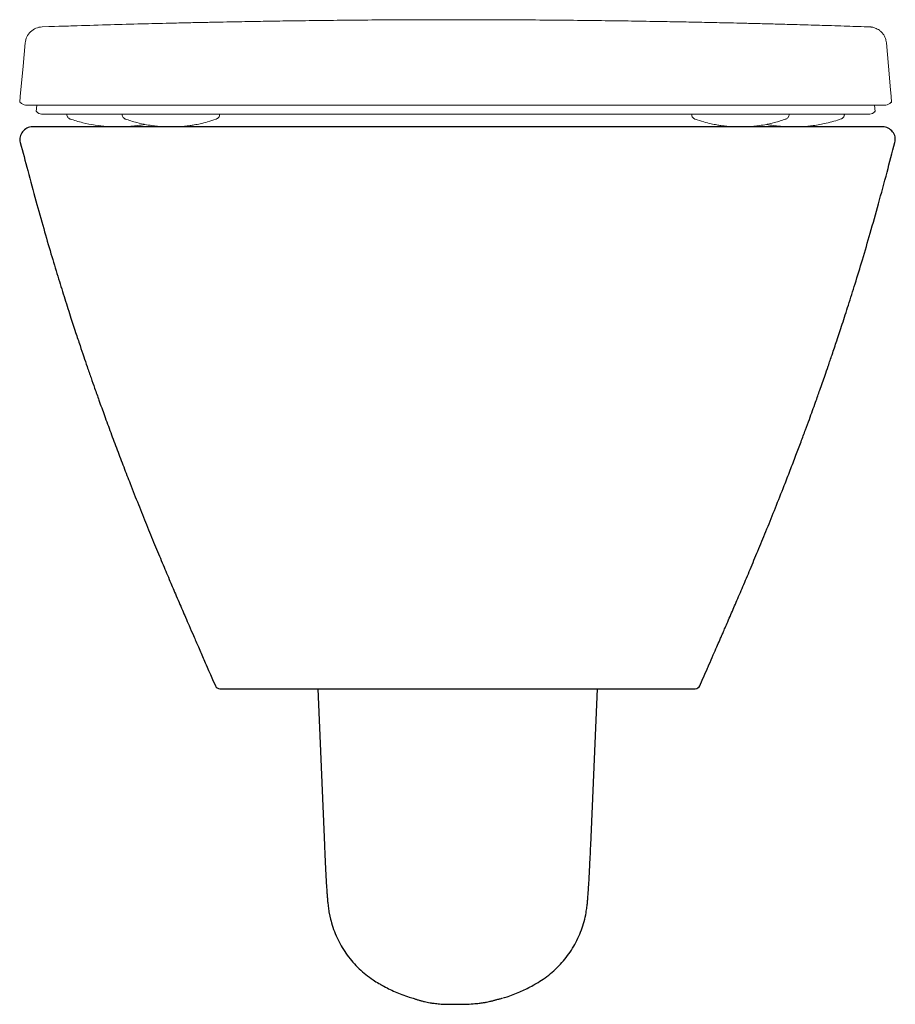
# Model space of a CAD drawing. Header units: millimetres. Extents: x 4586.148 to 4586.496, y 2638.342 to 2638.733.
import ezdxf

# ---------------------------------------------------------------- set-up
doc = ezdxf.new("R2010")
doc.units = ezdxf.units.MM
doc.layers.add('SANINDUSA', color=3, linetype='Continuous')

msp = doc.modelspace()

# ---------------------------------------------------------------- linework, layer by layer
at = {"layer": 'SANINDUSA', "linetype": 'Continuous', "lineweight": 15}
for p, q in [((4586.15513048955, 2638.699168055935), (4586.154903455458, 2638.696573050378)), ((4586.487726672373, 2638.696573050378), (4586.487499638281, 2638.699168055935)), ((4586.176246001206, 2638.695659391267), (4586.176246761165, 2638.695573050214)), ((4586.422643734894, 2638.695659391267), (4586.422645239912, 2638.695573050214)), ((4586.466384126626, 2638.695659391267), (4586.466383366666, 2638.695573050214)), ((4586.190366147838, 2638.693571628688), (4586.190409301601, 2638.693566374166)), ((4586.452263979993, 2638.693571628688), (4586.45222069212, 2638.693566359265))]:
    msp.add_line(p, q, dxfattribs=at)
at = {"layer": 'SANINDUSA'}
for p, q in [((4586.494247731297, 2638.700168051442), (4586.493915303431, 2638.700166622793)), ((4586.487562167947, 2638.69657070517), (4586.487726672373, 2638.696573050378)), ((4586.490733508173, 2638.690487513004), (4586.153454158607, 2638.690487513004)), ((4586.227817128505, 2638.467640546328), (4586.416370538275, 2638.467640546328)), ((4586.266594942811, 2638.467640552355), (4586.269266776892, 2638.405598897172)), ((4586.374920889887, 2638.405598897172), (4586.377592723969, 2638.467640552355)), ((4586.318750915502, 2638.342487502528), (4586.325436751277, 2638.342487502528))]:
    msp.add_line(p, q, dxfattribs=at)
at = {"layer": 'SANINDUSA', "linetype": 'Continuous', "lineweight": 15, "flags": 128}
for points in [[(4586.150550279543, 2638.723777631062), (4586.149743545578, 2638.714548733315), (4586.148819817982, 2638.705168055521)], [(4586.493826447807, 2638.705159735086), (4586.493006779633, 2638.714536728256), (4586.492200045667, 2638.723765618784)], [(4586.148819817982, 2638.705168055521), (4586.148599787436, 2638.702653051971), (4586.148382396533, 2638.700168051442)], [(4586.494247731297, 2638.700168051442), (4586.494030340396, 2638.702653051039), (4586.493810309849, 2638.70516805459)]]:
    msp.add_lwpolyline(points, dxfattribs=at)
at = {"layer": 'SANINDUSA', "linetype": 'Continuous', "lineweight": 15}
for centre, radius, start, end in [((4586.150713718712, 2638.701668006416), 0.002499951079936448, 217.1499261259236, 268.7808570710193), ((4586.491916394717, 2638.701668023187), 0.00249996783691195, 271.2191232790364, 323.0894198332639), ((4586.157066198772, 2638.698073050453), 0.002500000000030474, 216.9521003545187, 269.9996510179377), ((4586.485563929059, 2638.698073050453), 0.002500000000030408, 270.0003489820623, 323.0628853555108)]:
    msp.add_arc(centre, radius, start, end, dxfattribs=at)
at = {"layer": 'SANINDUSA'}
for centre, radius, start, end in [((4586.153454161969, 2638.68548750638), 0.00500000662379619, 90.00003850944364, 194.2646515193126), ((4586.49073350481, 2638.68548750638), 0.0050000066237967, 345.7353484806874, 89.99996149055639), ((4586.227817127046, 2638.469640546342), 0.002000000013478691, 205.0374523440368, 270.0000417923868), ((4586.416370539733, 2638.469640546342), 0.002000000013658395, 269.9999582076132, 335.7912965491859)]:
    msp.add_arc(centre, radius, start, end, dxfattribs=at)
at = {"layer": 'SANINDUSA', "linetype": 'Continuous', "lineweight": 15}
for points, knots in [([(4586.157280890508, 2638.730155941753), (4586.156436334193, 2638.730127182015), (4586.155597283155, 2638.729943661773), (4586.154038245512, 2638.729290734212), (4586.15331870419, 2638.728821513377), (4586.152092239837, 2638.727657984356), (4586.151585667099, 2638.726964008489), (4586.150851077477, 2638.725441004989), (4586.150623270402, 2638.724612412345), (4586.15054961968, 2638.723770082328)], [0, 0, 0, 0, 0.25, 0.25, 0.5, 0.5, 0.75, 0.75, 1, 1, 1, 1]), ([(4586.485833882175, 2638.730131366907), (4586.482497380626, 2638.730253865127), (4586.476244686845, 2638.73046429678), (4586.467049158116, 2638.730749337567), (4586.458123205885, 2638.731012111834), (4586.450143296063, 2638.731233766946), (4586.443116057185, 2638.731419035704), (4586.436986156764, 2638.731572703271), (4586.430902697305, 2638.731718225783), (4586.423990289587, 2638.731874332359), (4586.415893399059, 2638.732043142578), (4586.407542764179, 2638.732200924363), (4586.397555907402, 2638.732373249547), (4586.386616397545, 2638.732540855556), (4586.37434263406, 2638.732699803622), (4586.361324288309, 2638.732834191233), (4586.347717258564, 2638.732935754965), (4586.334009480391, 2638.73299662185), (4586.320124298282, 2638.733016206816), (4586.306439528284, 2638.732993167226), (4586.293016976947, 2638.732928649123), (4586.280470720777, 2638.732831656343), (4586.268788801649, 2638.732709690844), (4586.257967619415, 2638.732570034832), (4586.249780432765, 2638.732446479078), (4586.243878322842, 2638.732349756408), (4586.239733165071, 2638.732278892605), (4586.235268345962, 2638.732199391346), (4586.23015039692, 2638.73210379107), (4586.224960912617, 2638.732003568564), (4586.219202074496, 2638.731884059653), (4586.212988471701, 2638.731746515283), (4586.204934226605, 2638.731556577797), (4586.194840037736, 2638.731299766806), (4586.182514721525, 2638.730955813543), (4586.17169062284, 2638.730633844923), (4586.164991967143, 2638.730411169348), (4586.157280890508, 2638.730155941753)], [0, 0, 0, 0, 0.02796617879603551, 0.05960842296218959, 0.0885175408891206, 0.1146949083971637, 0.1381504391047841, 0.1589054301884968, 0.1773910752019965, 0.2029746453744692, 0.2294091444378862, 0.2567683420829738, 0.2839645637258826, 0.3178498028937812, 0.3536585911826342, 0.391435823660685, 0.4312233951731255, 0.4715840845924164, 0.5098341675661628, 0.5507625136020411, 0.5891127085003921, 0.6250230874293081, 0.6586474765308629, 0.6901590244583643, 0.7197548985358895, 0.7316719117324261, 0.7441541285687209, 0.7579473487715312, 0.7730552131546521, 0.790592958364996, 0.8099010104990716, 0.8306679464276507, 0.8528924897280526, 0.8907509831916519, 0.932166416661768, 0.9770866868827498, 1, 1, 1, 1]), ([(4586.492200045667, 2638.723765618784), (4586.4921602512, 2638.724139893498), (4586.492073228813, 2638.724958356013), (4586.491630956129, 2638.726124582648), (4586.491006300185, 2638.727204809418), (4586.490257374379, 2638.728092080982), (4586.489445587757, 2638.728792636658), (4586.488617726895, 2638.729317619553), (4586.487821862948, 2638.729684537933), (4586.487114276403, 2638.729915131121), (4586.486540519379, 2638.730042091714), (4586.486149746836, 2638.730100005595), (4586.485934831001, 2638.730123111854), (4586.485864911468, 2638.730128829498), (4586.485833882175, 2638.730131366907)], [0, 0, 0, 0, 0.1105542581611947, 0.2417596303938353, 0.3636230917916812, 0.4770361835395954, 0.5821272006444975, 0.6784894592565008, 0.7651445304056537, 0.8400949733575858, 0.8990440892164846, 0.9419929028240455, 0.9742572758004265, 1, 1, 1, 1]), ([(4586.321315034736, 2638.699168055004), (4586.318986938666, 2638.699168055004), (4586.31433071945, 2638.699168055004), (4586.306352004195, 2638.699168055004), (4586.297417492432, 2638.699168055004), (4586.287607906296, 2638.699168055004), (4586.277982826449, 2638.699168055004), (4586.268588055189, 2638.699168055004), (4586.259461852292, 2638.699168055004), (4586.250634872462, 2638.699168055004), (4586.242136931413, 2638.699168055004), (4586.234005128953, 2638.699168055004), (4586.2262497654, 2638.699168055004), (4586.218848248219, 2638.699168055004), (4586.211798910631, 2638.699168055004), (4586.206237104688, 2638.699168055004), (4586.200938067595, 2638.699168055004), (4586.195896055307, 2638.699168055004), (4586.190235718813, 2638.699168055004), (4586.184966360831, 2638.699168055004), (4586.18008566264, 2638.699168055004), (4586.175591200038, 2638.699168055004), (4586.171479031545, 2638.699168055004), (4586.167745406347, 2638.699168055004), (4586.164387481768, 2638.699168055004), (4586.16140235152, 2638.699168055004), (4586.158786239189, 2638.699168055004), (4586.156536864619, 2638.699168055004), (4586.154652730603, 2638.699168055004), (4586.153133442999, 2638.699168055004), (4586.151973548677, 2638.699168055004), (4586.151184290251, 2638.699168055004), (4586.150697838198, 2638.699168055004), (4586.150738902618, 2638.699168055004), (4586.150660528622, 2638.699168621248)], [0, 0, 0, 0, 0.02247591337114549, 0.0449520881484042, 0.07724619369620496, 0.1095409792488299, 0.1418286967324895, 0.1741181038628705, 0.2063926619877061, 0.2386687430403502, 0.2709319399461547, 0.3031969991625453, 0.3352490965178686, 0.3673025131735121, 0.3997537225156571, 0.4322059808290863, 0.448299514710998, 0.480531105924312, 0.51276356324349, 0.54498922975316, 0.5772155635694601, 0.6094363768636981, 0.6416577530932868, 0.673874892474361, 0.7060924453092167, 0.7383068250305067, 0.7705215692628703, 0.8027341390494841, 0.8349470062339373, 0.8671584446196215, 0.8993700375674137, 0.9315806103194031, 0.9637912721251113, 1, 1, 1, 1]), ([(4586.491969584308, 2638.699168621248), (4586.491891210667, 2638.699168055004), (4586.491932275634, 2638.699168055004), (4586.49144582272, 2638.699168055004), (4586.490656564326, 2638.699168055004), (4586.489496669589, 2638.699168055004), (4586.487977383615, 2638.699168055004), (4586.486093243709, 2638.699168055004), (4586.483843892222, 2638.699168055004), (4586.481227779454, 2638.699168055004), (4586.478242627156, 2638.699168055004), (4586.474884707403, 2638.699168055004), (4586.471151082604, 2638.699168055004), (4586.46703890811, 2638.699168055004), (4586.462544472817, 2638.699168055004), (4586.457663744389, 2638.699168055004), (4586.452394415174, 2638.699168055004), (4586.446734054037, 2638.699168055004), (4586.441692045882, 2638.699168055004), (4586.436393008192, 2638.699168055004), (4586.430831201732, 2638.699168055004), (4586.423781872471, 2638.699168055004), (4586.416380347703, 2638.699168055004), (4586.408624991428, 2638.699168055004), (4586.400493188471, 2638.699168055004), (4586.391995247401, 2638.699168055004), (4586.383168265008, 2638.699168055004), (4586.37404206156, 2638.699168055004), (4586.364647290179, 2638.699168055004), (4586.35502221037, 2638.699168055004), (4586.345212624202, 2638.699168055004), (4586.336278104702, 2638.699168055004), (4586.328299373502, 2638.699168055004), (4586.323643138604, 2638.699168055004), (4586.321315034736, 2638.699168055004)], [0, 0, 0, 0, 0.03620895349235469, 0.06841960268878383, 0.1006301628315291, 0.1328417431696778, 0.1650531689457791, 0.1972660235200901, 0.229478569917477, 0.2616933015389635, 0.293907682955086, 0.3261252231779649, 0.3583423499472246, 0.3905637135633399, 0.4227844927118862, 0.4550108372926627, 0.4872364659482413, 0.5194689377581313, 0.5517005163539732, 0.5677940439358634, 0.6002462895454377, 0.6326974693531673, 0.6647508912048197, 0.6968029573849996, 0.7290680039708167, 0.7613311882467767, 0.7936072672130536, 0.8258818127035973, 0.8581712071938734, 0.8904589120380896, 0.9227536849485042, 0.9550477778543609, 0.9775240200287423, 1, 1, 1, 1]), ([(4586.155068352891, 2638.696570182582), (4586.155068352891, 2638.696570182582), (4586.15491926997, 2638.696573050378), (4586.154943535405, 2638.696573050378), (4586.154903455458, 2638.696573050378)], [0, 0, 0, 0, 0.6399711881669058, 1, 1, 1, 1]), ([(4586.321315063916, 2638.695573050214), (4586.321242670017, 2638.695573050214), (4586.317834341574, 2638.695573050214), (4586.311066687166, 2638.695573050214), (4586.301100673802, 2638.695573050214), (4586.291237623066, 2638.695573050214), (4586.281582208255, 2638.695573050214), (4586.272143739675, 2638.695573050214), (4586.262981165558, 2638.695573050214), (4586.254113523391, 2638.695573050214), (4586.245614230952, 2638.695573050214), (4586.237506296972, 2638.695573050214), (4586.229768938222, 2638.695573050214), (4586.222384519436, 2638.695573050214), (4586.214249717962, 2638.695573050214), (4586.205626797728, 2638.695573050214), (4586.198849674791, 2638.695573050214), (4586.193389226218, 2638.695573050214), (4586.189091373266, 2638.695573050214), (4586.184306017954, 2638.695573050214), (4586.179933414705, 2638.695573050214), (4586.175983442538, 2638.695573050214), (4586.172432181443, 2638.695573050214), (4586.16926986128, 2638.695573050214), (4586.166473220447, 2638.695573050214), (4586.164036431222, 2638.695573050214), (4586.161973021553, 2638.695573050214), (4586.160282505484, 2638.695573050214), (4586.158969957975, 2638.695573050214), (4586.158025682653, 2638.695573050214), (4586.157499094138, 2638.695573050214), (4586.157152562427, 2638.695573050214), (4586.157130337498, 2638.695573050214), (4586.157066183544, 2638.695573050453)], [0, 0, 0, 0, 0.0006976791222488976, 0.03284696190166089, 0.06519717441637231, 0.09734559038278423, 0.1296902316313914, 0.1618337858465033, 0.1941331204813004, 0.2262769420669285, 0.2585810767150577, 0.290722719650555, 0.3229847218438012, 0.3551207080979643, 0.3873559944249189, 0.4354194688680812, 0.4837957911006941, 0.4998589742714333, 0.531991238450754, 0.5641870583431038, 0.5963201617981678, 0.6285215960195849, 0.6606529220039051, 0.6928390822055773, 0.7249689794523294, 0.7571442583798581, 0.789274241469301, 0.8214505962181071, 0.8535805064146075, 0.88575687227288, 0.9178976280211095, 0.9500433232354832, 1, 1, 1, 1]), ([(4586.167094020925, 2638.695451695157), (4586.167116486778, 2638.695225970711), (4586.167158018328, 2638.694808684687), (4586.167448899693, 2638.694298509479), (4586.167785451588, 2638.693943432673), (4586.168117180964, 2638.693723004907), (4586.168366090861, 2638.693612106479), (4586.168468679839, 2638.693582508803), (4586.168486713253, 2638.69357730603)], [0, 0, 0, 0, 0.2666213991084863, 0.4928902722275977, 0.6829162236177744, 0.8432690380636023, 0.9724493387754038, 0.9999999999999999, 0.9999999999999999, 0.9999999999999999, 0.9999999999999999]), ([(4586.189041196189, 2638.695418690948), (4586.189063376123, 2638.695194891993), (4586.189104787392, 2638.694777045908), (4586.189399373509, 2638.69426586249), (4586.189742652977, 2638.693907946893), (4586.190078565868, 2638.693688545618), (4586.190313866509, 2638.693585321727), (4586.190397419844, 2638.693560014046), (4586.190406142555, 2638.693557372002)], [0, 0, 0, 0, 0.2639368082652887, 0.4927858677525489, 0.6855082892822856, 0.8501590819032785, 0.9843570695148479, 1, 1, 1, 1]), ([(4586.226309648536, 2638.693557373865), (4586.226317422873, 2638.69355966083), (4586.226407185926, 2638.693586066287), (4586.226700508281, 2638.693717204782), (4586.227112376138, 2638.694016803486), (4586.227485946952, 2638.694524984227), (4586.22768997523, 2638.695032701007), (4586.227663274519, 2638.695347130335), (4586.227656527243, 2638.695426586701)], [0, 0, 0, 0, 0.01432529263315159, 0.1654008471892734, 0.3815715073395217, 0.6286759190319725, 0.9061663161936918, 0.9999999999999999, 0.9999999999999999, 0.9999999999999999, 0.9999999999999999]), ([(4586.321315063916, 2638.695573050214), (4586.321387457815, 2638.695573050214), (4586.324806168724, 2638.695573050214), (4586.331573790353, 2638.695573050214), (4586.341549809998, 2638.695573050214), (4586.351402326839, 2638.695573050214), (4586.361065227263, 2638.695573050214), (4586.370494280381, 2638.695573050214), (4586.379663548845, 2638.695573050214), (4586.388524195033, 2638.695573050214), (4586.39702656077, 2638.695573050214), (4586.405133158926, 2638.695573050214), (4586.412868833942, 2638.695573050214), (4586.420247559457, 2638.695573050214), (4586.428384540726, 2638.695573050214), (4586.437002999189, 2638.695573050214), (4586.443780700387, 2638.695573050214), (4586.449242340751, 2638.695573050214), (4586.453543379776, 2638.695573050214), (4586.458326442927, 2638.695573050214), (4586.462698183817, 2638.695573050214), (4586.466649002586, 2638.695573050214), (4586.47019892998, 2638.695573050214), (4586.473361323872, 2638.695573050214), (4586.476159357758, 2638.695573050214), (4586.478594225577, 2638.695573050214), (4586.480657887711, 2638.695573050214), (4586.482347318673, 2638.695573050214), (4586.483664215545, 2638.695573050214), (4586.484899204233, 2638.695573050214), (4586.485550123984, 2638.695573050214), (4586.485533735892, 2638.695573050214), (4586.485563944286, 2638.695573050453)], [0, 0, 0, 0, 0.0006976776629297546, 0.03294695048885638, 0.06519693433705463, 0.09744339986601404, 0.1296897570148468, 0.1619112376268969, 0.1941326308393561, 0.2263568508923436, 0.2585804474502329, 0.2907802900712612, 0.3229848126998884, 0.3551705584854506, 0.3873556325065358, 0.4354190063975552, 0.4837952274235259, 0.4998583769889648, 0.5320223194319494, 0.5641866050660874, 0.5963532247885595, 0.6285209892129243, 0.6606791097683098, 0.6928383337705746, 0.7249909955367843, 0.757143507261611, 0.7892965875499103, 0.8214497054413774, 0.8536027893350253, 0.8857558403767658, 0.9500838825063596, 1, 1, 1, 1]), ([(4586.414955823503, 2638.695418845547), (4586.414977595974, 2638.695195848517), (4586.415018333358, 2638.694778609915), (4586.415312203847, 2638.694267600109), (4586.415655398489, 2638.693909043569), (4586.415991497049, 2638.693689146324), (4586.416227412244, 2638.693585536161), (4586.41631132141, 2638.693560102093), (4586.416320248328, 2638.693557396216)], [0, 0, 0, 0, 0.2629455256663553, 0.4919842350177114, 0.6848245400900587, 0.8496023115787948, 0.9839995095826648, 1, 1, 1, 1]), ([(4586.452223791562, 2638.693557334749), (4586.452231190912, 2638.693559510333), (4586.452320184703, 2638.693585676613), (4586.452612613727, 2638.693716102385), (4586.453024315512, 2638.694014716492), (4586.453398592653, 2638.69452207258), (4586.453603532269, 2638.695030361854), (4586.453577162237, 2638.695345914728), (4586.4535704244, 2638.695426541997)], [0, 0, 0, 0, 0.01366169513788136, 0.1643125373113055, 0.3803979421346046, 0.627386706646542, 0.9047931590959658, 0.9999999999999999, 0.9999999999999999, 0.9999999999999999, 0.9999999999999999]), ([(4586.474144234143, 2638.693578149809), (4586.474227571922, 2638.693607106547), (4586.474446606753, 2638.693683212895), (4586.474876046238, 2638.693951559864), (4586.475285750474, 2638.694432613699), (4586.475531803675, 2638.694990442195), (4586.475516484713, 2638.695336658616), (4586.475511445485, 2638.695450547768)], [0, 0, 0, 0, 0.1154009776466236, 0.3033058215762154, 0.5897035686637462, 0.8650314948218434, 1, 1, 1, 1]), ([(4586.168323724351, 2638.693632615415), (4586.170005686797, 2638.693103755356), (4586.173272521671, 2638.692076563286), (4586.178161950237, 2638.691131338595), (4586.182799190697, 2638.690595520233), (4586.186572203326, 2638.690459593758), (4586.189422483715, 2638.690514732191), (4586.191242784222, 2638.690614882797), (4586.192839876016, 2638.690745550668), (4586.194833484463, 2638.690968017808), (4586.196580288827, 2638.691192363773), (4586.197776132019, 2638.691451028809), (4586.19798913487, 2638.691497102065)], [0, 0, 0, 0, 0.1772499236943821, 0.3442682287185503, 0.4989221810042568, 0.6413551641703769, 0.7173100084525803, 0.7789154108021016, 0.8248100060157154, 0.8778358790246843, 0.9782402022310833, 1, 1, 1, 1]), ([(4586.190211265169, 2638.6936269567), (4586.191750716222, 2638.693115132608), (4586.194496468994, 2638.692202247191), (4586.198312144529, 2638.691379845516), (4586.201052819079, 2638.690954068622), (4586.202955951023, 2638.690742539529), (4586.204489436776, 2638.69061293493), (4586.206265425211, 2638.69051378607), (4586.208643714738, 2638.690466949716), (4586.211226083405, 2638.69053737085), (4586.213471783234, 2638.690712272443), (4586.214989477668, 2638.690879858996), (4586.216262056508, 2638.691049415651), (4586.217897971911, 2638.691308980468), (4586.220191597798, 2638.691764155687), (4586.223095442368, 2638.692478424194), (4586.225178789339, 2638.693184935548), (4586.226301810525, 2638.69356577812)], [0, 0, 0, 0, 0.1346100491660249, 0.240089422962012, 0.3179419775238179, 0.3591755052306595, 0.3944730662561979, 0.4417671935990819, 0.5015386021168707, 0.5845365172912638, 0.6449440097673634, 0.6817548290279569, 0.7086829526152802, 0.7534772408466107, 0.8177156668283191, 0.9017402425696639, 1, 1, 1, 1]), ([(4586.416328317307, 2638.69356577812), (4586.417451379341, 2638.69318492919), (4586.419534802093, 2638.692478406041), (4586.422438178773, 2638.69176421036), (4586.424733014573, 2638.69130884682), (4586.426312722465, 2638.691058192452), (4586.427385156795, 2638.69091346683), (4586.428405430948, 2638.690793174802), (4586.429849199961, 2638.690653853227), (4586.431862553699, 2638.690518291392), (4586.433408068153, 2638.690498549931), (4586.434272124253, 2638.690487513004)], [0, 0, 0, 0, 0.1971190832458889, 0.3656809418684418, 0.4945497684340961, 0.5844116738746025, 0.6294915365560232, 0.6769164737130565, 0.7552381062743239, 0.8631601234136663, 1, 1, 1, 1]), ([(4586.434272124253, 2638.690487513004), (4586.435022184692, 2638.690495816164), (4586.436365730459, 2638.690510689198), (4586.438140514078, 2638.690613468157), (4586.439674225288, 2638.690742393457), (4586.441577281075, 2638.69095415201), (4586.444317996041, 2638.691379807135), (4586.448133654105, 2638.69220226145), (4586.450879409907, 2638.69311513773), (4586.452418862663, 2638.6936269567)], [0, 0, 0, 0, 0.1191760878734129, 0.2134741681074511, 0.2838527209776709, 0.3660667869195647, 0.521294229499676, 0.731605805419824, 1, 1, 1, 1]), ([(4586.444640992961, 2638.691497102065), (4586.444853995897, 2638.691451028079), (4586.446049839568, 2638.691192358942), (4586.447796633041, 2638.690968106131), (4586.449790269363, 2638.690745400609), (4586.451387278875, 2638.690615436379), (4586.45320801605, 2638.690511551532), (4586.454606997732, 2638.690496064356), (4586.455379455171, 2638.690487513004)], [0, 0, 0, 0, 0.06067227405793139, 0.340627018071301, 0.4884776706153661, 0.6164443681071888, 0.7882170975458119, 1, 1, 1, 1]), ([(4586.455379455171, 2638.690487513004), (4586.456522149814, 2638.690506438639), (4586.45911744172, 2638.690549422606), (4586.463462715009, 2638.690987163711), (4586.468696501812, 2638.691892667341), (4586.472333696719, 2638.693020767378), (4586.47430640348, 2638.693632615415)], [0, 0, 0, 0, 0.175742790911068, 0.399147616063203, 0.6741154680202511, 0.9999999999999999, 0.9999999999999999, 0.9999999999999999, 0.9999999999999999])]:
    msp.add_open_spline(points, degree=3, knots=knots, dxfattribs=at)
at = {"layer": 'SANINDUSA'}
for points, knots in [([(4586.148608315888, 2638.684255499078), (4586.14965897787, 2638.680552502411), (4586.151622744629, 2638.672820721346), (4586.154696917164, 2638.661447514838), (4586.157781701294, 2638.650459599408), (4586.160690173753, 2638.640493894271), (4586.163389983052, 2638.631540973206), (4586.165942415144, 2638.623317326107), (4586.168303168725, 2638.615907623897), (4586.170426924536, 2638.609395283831), (4586.172215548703, 2638.60401292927), (4586.173741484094, 2638.599490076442), (4586.17520037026, 2638.595220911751), (4586.176643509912, 2638.591051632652), (4586.178204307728, 2638.586599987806), (4586.179966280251, 2638.581640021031), (4586.182082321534, 2638.575775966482), (4586.18450895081, 2638.569174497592), (4586.187068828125, 2638.562339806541), (4586.189650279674, 2638.555568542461), (4586.192462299, 2638.548315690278), (4586.195497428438, 2638.540628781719), (4586.198745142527, 2638.532559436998), (4586.201869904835, 2638.524932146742), (4586.204847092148, 2638.517779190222), (4586.207605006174, 2638.511238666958), (4586.209824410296, 2638.506028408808), (4586.211560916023, 2638.501978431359), (4586.212899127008, 2638.498870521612), (4586.214249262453, 2638.495745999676), (4586.215703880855, 2638.492391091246), (4586.217406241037, 2638.48847743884), (4586.21936175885, 2638.483994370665), (4586.221424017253, 2638.479276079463), (4586.222815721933, 2638.476092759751), (4586.22600506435, 2638.468794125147)], [0, 0, 0, 0, 0.04566284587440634, 0.09514089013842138, 0.1405190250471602, 0.1818035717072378, 0.2190001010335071, 0.2521136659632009, 0.284596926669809, 0.3118898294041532, 0.3340014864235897, 0.3525268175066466, 0.3691818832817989, 0.3881681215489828, 0.4055548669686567, 0.4260035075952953, 0.45163781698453, 0.4808279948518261, 0.5107775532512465, 0.5409251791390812, 0.5714269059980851, 0.6106693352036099, 0.6509937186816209, 0.6926604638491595, 0.7327712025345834, 0.7689073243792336, 0.8011193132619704, 0.8205822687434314, 0.8383031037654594, 0.8552258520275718, 0.8762455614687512, 0.9021177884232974, 0.9323032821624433, 0.967279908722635, 1, 1, 1, 1]), ([(4586.418194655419, 2638.468820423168), (4586.42100845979, 2638.475260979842), (4586.421976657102, 2638.477475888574), (4586.423428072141, 2638.480794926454), (4586.424849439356, 2638.484048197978), (4586.425933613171, 2638.486532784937), (4586.426745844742, 2638.488396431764), (4586.42745993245, 2638.490036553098), (4586.428297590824, 2638.491963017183), (4586.429329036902, 2638.494339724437), (4586.430883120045, 2638.497930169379), (4586.432986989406, 2638.502813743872), (4586.435660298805, 2638.509069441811), (4586.438561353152, 2638.515929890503), (4586.441630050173, 2638.523280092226), (4586.444857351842, 2638.531127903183), (4586.448231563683, 2638.539477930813), (4586.451311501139, 2638.547253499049), (4586.454026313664, 2638.554235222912), (4586.456247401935, 2638.560035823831), (4586.458266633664, 2638.565388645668), (4586.460031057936, 2638.570130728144), (4586.461546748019, 2638.574254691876), (4586.462874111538, 2638.577905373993), (4586.46398711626, 2638.580996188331), (4586.464950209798, 2638.583692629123), (4586.465880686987, 2638.586315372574), (4586.466840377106, 2638.589042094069), (4586.467946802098, 2638.592213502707), (4586.469215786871, 2638.595886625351), (4586.470775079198, 2638.600457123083), (4586.472638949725, 2638.606007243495), (4586.474792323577, 2638.61254352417), (4586.477216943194, 2638.620072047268), (4586.479891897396, 2638.628599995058), (4586.482793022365, 2638.63813515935), (4586.485894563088, 2638.648685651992), (4586.489162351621, 2638.660261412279), (4586.492408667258, 2638.67222580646), (4586.494476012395, 2638.68035411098), (4586.495579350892, 2638.684255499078)], [0, 0, 0, 0, 0.02044806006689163, 0.04880591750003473, 0.07204407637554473, 0.09020261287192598, 0.1009274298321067, 0.1102870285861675, 0.1218435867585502, 0.1357250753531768, 0.151947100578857, 0.183240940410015, 0.2176899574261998, 0.2536214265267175, 0.291119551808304, 0.3302597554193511, 0.3711086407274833, 0.4137254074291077, 0.4425490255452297, 0.4707032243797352, 0.4958709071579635, 0.5180086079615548, 0.5371047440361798, 0.5531528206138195, 0.5681572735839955, 0.57897093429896, 0.588669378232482, 0.6017698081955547, 0.6139924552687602, 0.6292813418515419, 0.648660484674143, 0.6721359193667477, 0.6997122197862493, 0.7313936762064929, 0.76718466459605, 0.8070899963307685, 0.8511151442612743, 0.8992664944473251, 0.9515513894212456, 1, 1, 1, 1]), ([(4586.269266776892, 2638.405598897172), (4586.269290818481, 2638.405044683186), (4586.269360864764, 2638.403429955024), (4586.269477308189, 2638.400857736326), (4586.269615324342, 2638.397950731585), (4586.269752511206, 2638.395216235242), (4586.26988862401, 2638.392662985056), (4586.270024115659, 2638.390293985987), (4586.270160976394, 2638.388094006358), (4586.270306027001, 2638.385997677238), (4586.270451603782, 2638.384182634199), (4586.270598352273, 2638.382654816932), (4586.270746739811, 2638.381385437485), (4586.270889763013, 2638.380307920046), (4586.271020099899, 2638.379517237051), (4586.271079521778, 2638.379156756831)], [0, 0, 0, 0, 0.04610686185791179, 0.1343344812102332, 0.2228965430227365, 0.3120278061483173, 0.402017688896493, 0.4933684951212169, 0.5870539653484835, 0.68527659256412, 0.7947152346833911, 0.8748413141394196, 0.9232994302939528, 0.9650314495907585, 1, 1, 1, 1]), ([(4586.373101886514, 2638.379135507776), (4586.373120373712, 2638.379236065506), (4586.37321238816, 2638.379736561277), (4586.373325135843, 2638.380532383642), (4586.373464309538, 2638.381565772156), (4586.37358222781, 2638.382610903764), (4586.373705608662, 2638.383856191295), (4586.373840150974, 2638.385454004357), (4586.37398056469, 2638.387396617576), (4586.374126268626, 2638.38967251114), (4586.374266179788, 2638.392068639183), (4586.374408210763, 2638.394696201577), (4586.374548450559, 2638.397462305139), (4586.374688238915, 2638.400381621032), (4586.374812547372, 2638.403106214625), (4586.37488990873, 2638.404886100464), (4586.374920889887, 2638.405598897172)], [0, 0, 0, 0, 0.009102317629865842, 0.0453040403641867, 0.08486431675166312, 0.1305344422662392, 0.1887903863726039, 0.27492909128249, 0.3854527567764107, 0.4787313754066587, 0.5774327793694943, 0.6709764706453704, 0.7620369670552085, 0.8517440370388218, 0.9406274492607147, 1, 1, 1, 1]), ([(4586.271079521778, 2638.37916957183), (4586.271660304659, 2638.376458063), (4586.27210888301, 2638.374434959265), (4586.273171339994, 2638.371338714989), (4586.274598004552, 2638.368044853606), (4586.276309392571, 2638.364910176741), (4586.278285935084, 2638.361933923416), (4586.280525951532, 2638.359136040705), (4586.282995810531, 2638.356559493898), (4586.285678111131, 2638.354227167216), (4586.288303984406, 2638.352273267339), (4586.290115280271, 2638.351218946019), (4586.290897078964, 2638.350763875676)], [0, 0, 0, 0, 0.07592154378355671, 0.1827797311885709, 0.2886915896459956, 0.3931657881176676, 0.4987685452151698, 0.6050694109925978, 0.710507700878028, 0.8146111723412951, 0.9199817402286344, 1, 1, 1, 1]), ([(4586.353304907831, 2638.350751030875), (4586.35424322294, 2638.351313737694), (4586.356205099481, 2638.352490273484), (4586.358981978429, 2638.354606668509), (4586.361657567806, 2638.357009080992), (4586.364095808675, 2638.359640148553), (4586.36627820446, 2638.362460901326), (4586.368203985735, 2638.365457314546), (4586.369867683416, 2638.368629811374), (4586.371251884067, 2638.37193668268), (4586.372304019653, 2638.375349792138), (4586.372914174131, 2638.37777533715), (4586.373091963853, 2638.379059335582), (4586.373101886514, 2638.379135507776)], [0, 0, 0, 0, 0.09158899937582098, 0.1914988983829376, 0.2922682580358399, 0.3929793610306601, 0.4918292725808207, 0.5911157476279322, 0.6913673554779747, 0.791749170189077, 0.8905539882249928, 0.9899126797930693, 1, 1, 1, 1]), ([(4586.290897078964, 2638.350763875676), (4586.291325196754, 2638.350496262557), (4586.292549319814, 2638.349781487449), (4586.294699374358, 2638.348657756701), (4586.297275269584, 2638.347426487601), (4586.300016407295, 2638.346302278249), (4586.302234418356, 2638.345491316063), (4586.303578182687, 2638.345123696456), (4586.303920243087, 2638.345030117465)], [0, 0, 0, 0, 0.1286673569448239, 0.3304145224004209, 0.5332145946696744, 0.7320040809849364, 0.9317806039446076, 1, 1, 1, 1]), ([(4586.34027704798, 2638.345029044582), (4586.3409219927, 2638.345218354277), (4586.34249523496, 2638.345680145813), (4586.344861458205, 2638.346571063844), (4586.347382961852, 2638.347644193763), (4586.34978907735, 2638.348811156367), (4586.351773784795, 2638.349860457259), (4586.352924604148, 2638.350526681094), (4586.353304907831, 2638.350751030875)], [0, 0, 0, 0, 0.1300412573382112, 0.3172154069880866, 0.5031264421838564, 0.6911760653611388, 0.8855048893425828, 1, 1, 1, 1]), ([(4586.303920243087, 2638.345030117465), (4586.30468729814, 2638.344771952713), (4586.305484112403, 2638.344530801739), (4586.306252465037, 2638.344261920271), (4586.307015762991, 2638.344053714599), (4586.307583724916, 2638.343903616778), (4586.308217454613, 2638.343743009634), (4586.308998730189, 2638.343556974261), (4586.309983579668, 2638.343342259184), (4586.311243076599, 2638.343100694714), (4586.312896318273, 2638.342837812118), (4586.315028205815, 2638.342601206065), (4586.317042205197, 2638.342461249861), (4586.318338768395, 2638.34248117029), (4586.318750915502, 2638.342487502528)], [0, 0, 0, 0, 0.1496937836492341, 0.3442312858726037, 0.4256364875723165, 0.4863857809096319, 0.5387436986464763, 0.5874786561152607, 0.636033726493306, 0.6901924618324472, 0.7574843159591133, 0.84469428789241, 0.9506319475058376, 1, 1, 1, 1]), ([(4586.325436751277, 2638.342487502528), (4586.325829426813, 2638.34250328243), (4586.325436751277, 2638.342487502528), (4586.328459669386, 2638.342688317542), (4586.330528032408, 2638.342879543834), (4586.332228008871, 2638.343121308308), (4586.333562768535, 2638.343357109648), (4586.334599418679, 2638.343569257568), (4586.335423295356, 2638.343755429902), (4586.336096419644, 2638.343918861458), (4586.336674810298, 2638.344066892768), (4586.337216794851, 2638.344211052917), (4586.337807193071, 2638.344372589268), (4586.338577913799, 2638.344587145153), (4586.339237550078, 2638.344772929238), (4586.339788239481, 2638.344925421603), (4586.339860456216, 2638.344945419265)], [0, 0, 0, 0, 0.0227062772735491, 0.1196729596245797, 0.2052450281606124, 0.275815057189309, 0.3324668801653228, 0.3801584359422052, 0.4242721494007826, 0.4699489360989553, 0.52077509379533, 0.5830068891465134, 0.6661416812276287, 0.7914604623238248, 0.9726523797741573, 1, 1, 1, 1])]:
    msp.add_open_spline(points, degree=3, knots=knots, dxfattribs=at)

doc.saveas('drawing.dxf')
